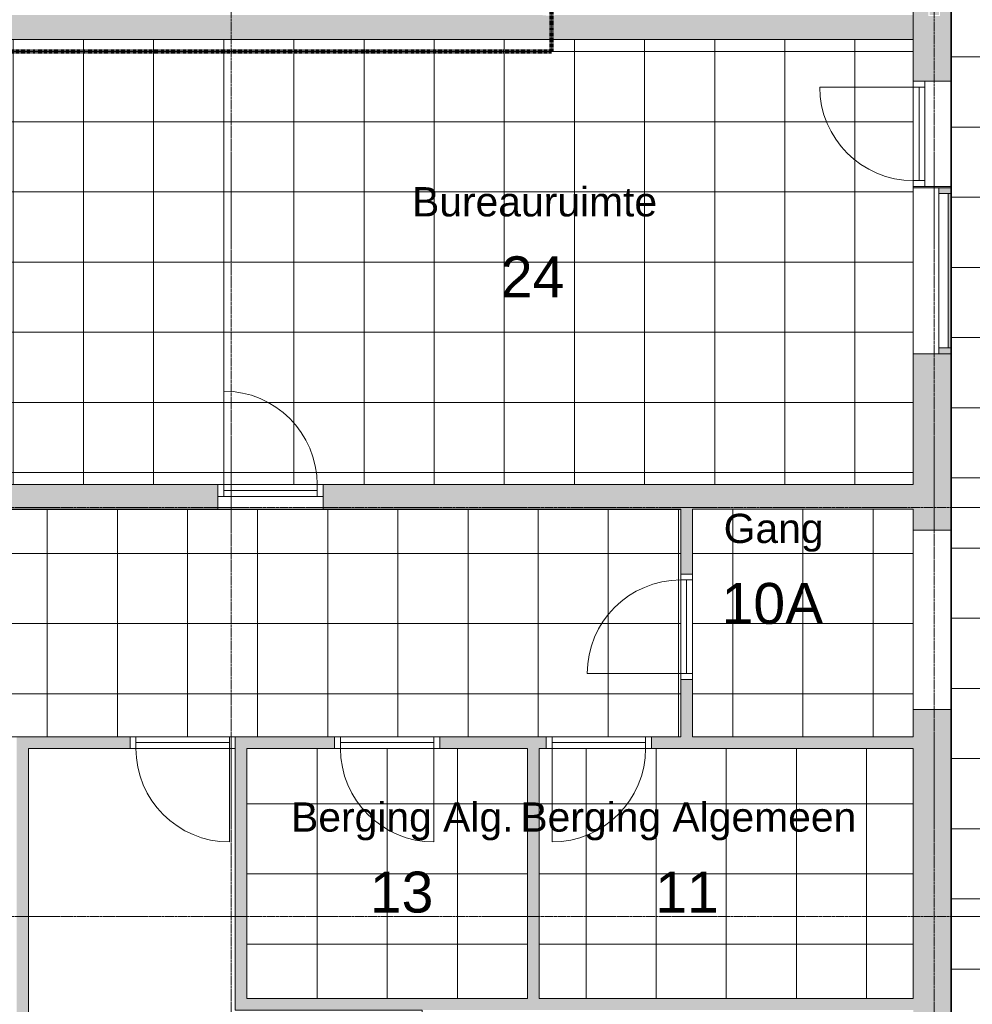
# Model space of a CAD drawing. Header units: millimetres. Extents: x 1158 to 98602, y 910 to 113498.
# Tile 11 of 30: x 67073 to 75222, y 50883 to 59302. Entities that reach past the tile are written whole.
import ezdxf

# ---------------------------------------------------------------- set-up
doc = ezdxf.new("R2010")
doc.units = ezdxf.units.MM
doc.linetypes.add('Afbreeklijn', pattern=[9, 5, -2, 0, -2])
doc.linetypes.add('ARC Grid Line', pattern=[22.225, 12.7, -3.175, 3.175, -3.175])
for name, color, linetype, lineweight in [('A--A2__Ruwbouw', 8, 'Continuous', 9), ('A--A45__Plafondafwerkingen', 8, 'Continuous', 15), ('A--L$01A__Algemeen', 7, 'Continuous', 9), ('A--L$07A__Stramien', 1, 'Continuous', 13), ('A--L22__Binnenwanden', 2, 'Continuous', 9), ('A--L3__Afbouw', 2, 'Continuous', 9), ('A--L45__Plafondafwerkingen', 1, 'Continuous', 9), ('A--LD30__DetailPenMiddel', 3, 'Continuous', 9), ('A--LR9__AlgVoorz', 7, 'Continuous', 9), ('A--TR9__AlgVoorz', 1, 'Continuous', 13)]:
    doc.layers.add(name, color=color, linetype=linetype, lineweight=lineweight)
doc.styles.add('Arial', font='arial.ttf', dxfattribs={"height": 350})
doc.styles.add('Arial_1', font='arial.ttf', dxfattribs={"height": 250})

# ---------------------------------------------------------------- blocks, each defined once
blk = doc.blocks.new('32_DO_WB_vo deur enkel2 - vo 2-2241147-DO-Begane grond - nieuwe situatie - plafond')
at = {"layer": 'A--L$01A__Algemeen'}
blk.add_line((520, 50), (520, 850), dxfattribs=at)
blk.add_arc((520, 50), 800, 90, 180, dxfattribs=at)
at = {"layer": 'A--L3__Afbouw'}
for p, q in [((-330, 50), (-330, -50)), ((-280, 50), (-330, 50)), ((520, 50), (-280, 50)), ((-280, 50), (-280, 0)), ((-280, 50), (-280, -50)), ((520, 0), (520, 50)), ((520, -50), (520, 50)), ((520, 50), (570, 50)), ((570, 50), (570, -50)), ((-330, -50), (-280, -50)), ((520, 0), (-280, 0)), ((-280, -50), (520, -50)), ((570, -50), (520, -50))]:
    blk.add_line(p, q, dxfattribs=at)
blk = doc.blocks.new('32_DO_WB_vo deur enkel2 - vo 2-2241142-DO-Begane grond - nieuwe situatie - plafond')
at = {"layer": 'A--L$01A__Algemeen'}
blk.add_line((520, -50), (520, -850), dxfattribs=at)
blk.add_arc((520, -50), 800, 180, 270, dxfattribs=at)
at = {"layer": 'A--L3__Afbouw'}
for p, q in [((-280, 50), (-330, 50)), ((-330, 50), (-330, -50)), ((-280, 50), (-280, -50)), ((520, 50), (-280, 50)), ((-280, 0), (-280, -50)), ((-280, 0), (520, 0)), ((520, -50), (520, 50)), ((520, 50), (570, 50)), ((520, -50), (520, 0)), ((570, 50), (570, -50)), ((-330, -50), (-280, -50)), ((-280, -50), (520, -50)), ((570, -50), (520, -50))]:
    blk.add_line(p, q, dxfattribs=at)
blk = doc.blocks.new('32_DO_WB_vo deur enkel2 - vo 2-2241151-DO-Begane grond - nieuwe situatie - plafond')
at = {"layer": 'A--L$01A__Algemeen'}
blk.add_line((520, -105), (520, -905), dxfattribs=at)
blk.add_arc((520, -105), 800, 180, 270, dxfattribs=at)
at = {"layer": 'A--L3__Afbouw'}
for p, q in [((-280, -5), (-330, -5)), ((-330, -5), (-330, -105)), ((-280, -5), (-280, -105)), ((520, -5), (-280, -5)), ((-280, -55), (-280, -105)), ((-280, -55), (520, -55)), ((520, -105), (520, -5)), ((520, -5), (570, -5)), ((520, -105), (520, -55)), ((570, -5), (570, -105)), ((-330, -105), (-280, -105)), ((-280, -105), (520, -105)), ((570, -105), (520, -105))]:
    blk.add_line(p, q, dxfattribs=at)
blk = doc.blocks.new('32_WI_WB_fixed glass - Ontwerpraam-2133056-DO-Begane grond - nieuwe situatie - plafond')
at = {"layer": 'A--L3__Afbouw'}
h = blk.add_hatch(color=10, dxfattribs=at)
h.paths.add_polyline_path([(709.6, 160), (659.6, 160), (659.6, 60), (709.6, 60)])
h.paths.add_polyline_path([(-659.6, 160), (-709.6, 160), (-709.6, 60), (-659.6, 60)])
blk.add_hatch(color=10, dxfattribs=at).paths.add_polyline_path([(659.6, 139), (659.6, 160), (-659.6, 160), (-659.6, 139)])
for p, q in [((-709.6, 160), (-659.6, 160)), ((-659.6, 160), (659.6, 160)), ((-659.6, 139), (-659.6, 160)), ((-659.6, 160), (-659.6, 60)), ((659.6, 139), (-659.6, 139)), ((659.6, 160), (659.6, 139)), ((659.6, 60), (659.6, 160)), ((659.6, 160), (709.6, 160)), ((-659.6, 60), (-709.6, 60)), ((-659.6, 60), (659.6, 60)), ((709.6, 60), (659.6, 60))]:
    blk.add_line(p, q, dxfattribs=at)
blk = doc.blocks.new('32_DO_WB_vo deur enkel2 - vo 2-2241173-DO-Begane grond - nieuwe situatie - plafond')
at = {"layer": 'A--L$01A__Algemeen'}
blk.add_line((520, 160), (520, 960), dxfattribs=at)
blk.add_arc((520, 160), 800, 90, 180, dxfattribs=at)
at = {"layer": 'A--L3__Afbouw'}
for p, q in [((-330, 160), (-330, 60)), ((-280, 160), (-330, 160)), ((520, 160), (-280, 160)), ((-280, 160), (-280, 110)), ((-280, 160), (-280, 60)), ((520, 110), (-280, 110)), ((520, 110), (520, 160)), ((520, 60), (520, 160)), ((520, 160), (570, 160)), ((570, 160), (570, 60)), ((-330, 60), (-280, 60)), ((-280, 60), (520, 60)), ((570, 60), (520, 60))]:
    blk.add_line(p, q, dxfattribs=at)

msp = doc.modelspace()

# ---------------------------------------------------------------- hatches: boundary and pattern name
at = {"layer": 'A--A2__Ruwbouw'}
h = msp.add_hatch(color=10, dxfattribs=at)
h.paths.add_polyline_path([(74716.6, 46841.4), (75036.6, 46841.4), (75036.6, 53403.5), (74716.6, 53403.5), (74716.6, 46968.4)])
h.paths.add_polyline_path([(75036.6, 54938.4), (75036.6, 56446.4), (74716.6, 56446.4), (74716.6, 54938.4)])
h.paths.add_polyline_path([(74816.6, 57865.5), (75036.6, 57865.5), (75036.6, 57876.4), (74716.6, 57876.4), (74716.6, 57865.5)])
h.paths.add_polyline_path([(74716.6, 58776.4), (75036.6, 58776.4), (75036.6, 60479.5), (74716.6, 60479.5), (74716.6, 58909.6)])
h.paths.add_polyline_path([(74845.6, 59332.4), (74845.6, 59432.4), (74945.6, 59432.4), (74945.6, 59332.4), (74855.6, 59332.4)])
h.paths.add_polyline_path([(74935.6, 59342.4), (74935.6, 59422.4), (74855.6, 59422.4), (74855.6, 59342.4), (74930.3, 59342.4)])
h.paths.add_polyline_path([(75036.6, 62351.5), (75036.6, 62392.4), (74716.6, 62392.4), (74716.6, 62351.5), (74816.6, 62351.5)])
h.paths.add_polyline_path([(75036.6, 63292.4), (75036.6, 65046.6), (74716.6, 65046.6), (74716.6, 63292.4), (74816.6, 63292.4)])
h.paths.add_polyline_path([(74935.6, 64541.4), (74845.6, 64541.4), (74845.6, 64641.4), (74945.6, 64641.4), (74945.6, 64541.4)])
h.paths.add_polyline_path([(74935.6, 64551.4), (74935.6, 64631.4), (74855.6, 64631.4), (74855.6, 64551.4)])
h.paths.add_polyline_path([(75036.6, 66970.4), (75036.6, 68028.6), (74716.6, 68028.6), (74716.6, 66970.4)])
h.paths.add_polyline_path([(74716.6, 69952.4), (75036.6, 69952.4), (75036.6, 71042.9), (74716.6, 71042.9), (74716.6, 70311.4)])
h.paths.add_polyline_path([(74855.6, 70221.4), (74845.6, 70221.4), (74845.6, 70321.4), (74945.6, 70321.4), (74945.6, 70221.4), (74935.6, 70221.4)])
h.paths.add_polyline_path([(74935.6, 70231.4), (74935.6, 70311.4), (74855.6, 70311.4), (74855.6, 70231.4)])
h.paths.add_polyline_path([(74716.6, 72966.7), (75036.6, 72966.7), (75036.6, 75271.4), (74716.6, 75271.4), (74716.6, 73863.4)])
for points in [[(66638.9, 59131.4), (67097.6, 59131.4), (67097.6, 59341.4), (59682.6, 59341.4), (59682.6, 59131.4), (66516.6, 59131.4)], [(68506.9, 59131.4), (74716.6, 59131.4), (74716.6, 59341.4), (71645.6, 59341.4), (71645.6, 59332.4), (71545.6, 59339.9), (71545.6, 59341.4), (67097.6, 59341.4), (67097.6, 59131.4)], [(67047.6, 44261.4), (67147.6, 44261.4), (67147.6, 53171.4), (67047.6, 53171.4), (67047.6, 48121.4)], [(68916.6, 50833.4), (69016.6, 50833.4), (69016.6, 53071.4), (68916.6, 53071.4)], [(71516.6, 50933.4), (71516.6, 53071.4), (71416.6, 53071.4), (71416.6, 50933.4)], [(74716.6, 50833.4), (74716.6, 50933.4), (69016.6, 50933.4), (69016.6, 50833.4), (74577.8, 50833.4)]]:
    msp.add_hatch(color=10, dxfattribs=at).paths.add_polyline_path(points)
h = msp.add_hatch(color=10, dxfattribs=at)
h.paths.add_polyline_path([(60832.6, 55116.4), (60832.6, 55326.4), (59682.6, 55326.4), (59682.6, 55116.4)])
h.paths.add_polyline_path([(63811.6, 55116.4), (65349.1, 55116.4), (65349.1, 55326.4), (63811.6, 55326.4), (63811.6, 55226.4)])
h.paths.add_polyline_path([(66249.1, 55116.4), (67097.6, 55116.4), (67097.6, 55326.4), (66249.1, 55326.4), (66249.1, 55226.4)])
h.paths.add_polyline_path([(62911.6, 55116.4), (62911.6, 55326.4), (61732.6, 55326.4), (61732.6, 55116.4)])
h = msp.add_hatch(color=10, dxfattribs=at)
h.paths.add_polyline_path([(72827.6, 55116.4), (74716.6, 55116.4), (74716.6, 55326.4), (69667.6, 55326.4), (69667.6, 55116.4), (72727.6, 55116.4)])
h.paths.add_polyline_path([(68767.6, 55116.4), (68767.6, 55326.4), (67097.6, 55326.4), (67097.6, 55116.4), (68506.9, 55116.4)])
h = msp.add_hatch(color=10, dxfattribs=at)
h.paths.add_polyline_path([(72727.6, 53171.4), (72827.6, 53171.4), (72827.6, 53661.4), (72727.6, 53661.4)])
h.paths.add_polyline_path([(72727.6, 54561.4), (72827.6, 54561.4), (72827.6, 55116.4), (72727.6, 55116.4)])
h = msp.add_hatch(color=10, dxfattribs=at)
h.paths.add_polyline_path([(69016.6, 53071.4), (69766.6, 53071.4), (69766.6, 53171.4), (68916.6, 53171.4), (68916.6, 53071.4)])
h.paths.add_polyline_path([(72476.6, 53071.4), (74716.6, 53071.4), (74716.6, 53171.4), (72476.6, 53171.4)])
h.paths.add_polyline_path([(71576.6, 53071.4), (71576.6, 53171.4), (70666.6, 53171.4), (70666.6, 53071.4), (71516.6, 53071.4)])
h.paths.add_polyline_path([(68016.6, 53071.4), (68016.6, 53171.4), (67147.6, 53171.4), (67147.6, 53071.4)])
at = {"layer": 'A--A45__Plafondafwerkingen'}
h = msp.add_hatch(dxfattribs=at)
h.set_pattern_fill('FP_6', color=256, style=0, pattern_type=2)
h.set_pattern_definition([(90, (78042.1, 59583.44), (600, -4e-14), []), (0, (78042.1, 59583.44), (0, -600), [])])
h.paths.add_polyline_path([(75036.6, 43991.4), (80316.6, 43991.4), (80316.6, 46748.4), (75036.6, 46748.4), (75036.6, 44261.4)])
h.paths.add_polyline_path([(80526.6, 43991.4), (80685.9, 43991.4), (80685.9, 49598), (80526.6, 52067.6), (80526.6, 49277.5)])
h.paths.add_polyline_path([(76908.6, 46848.4), (80316.6, 46848.4), (80316.6, 53734.4), (80415.4, 53734.4), (79307.9, 70960.5), (78395.4, 70903), (78188.9, 74257.3), (76261.6, 74133.4), (76261.6, 75266.4), (75036.6, 75266.4), (75036.6, 46848.4), (76883.6, 46848.4)])
h = msp.add_hatch(dxfattribs=at)
h.set_pattern_fill('FP_13', color=256, style=0, pattern_type=2)
h.set_pattern_definition([(180, (70617.6, 57228.94), (7e-14, 600), []), (90, (70617.6, 57228.94), (600, -4e-14), [])])
h.paths.add_polyline_path([(72727.6, 55326.4), (74716.6, 55326.4), (74716.6, 59131.4), (66516.6, 59131.4), (66516.6, 55326.4), (69667.6, 55326.4)])
h = msp.add_hatch(dxfattribs=at)
h.set_pattern_fill('FP_10', color=256, style=0, pattern_type=2)
h.set_pattern_definition([(180, (64907.6, 54137.94), (7e-14, 600), []), (90, (64907.6, 54137.94), (600, -4e-14), [])])
h.paths.add_polyline_path([(67047.6, 53171.4), (72727.6, 53171.4), (72727.6, 55114.4), (57087.6, 55114.4), (57087.6, 53171.4), (66467.6, 53171.4)])
h = msp.add_hatch(dxfattribs=at)
h.set_pattern_fill('FP_9', color=256, style=0, pattern_type=2)
h.set_pattern_definition([(90, (73772.1, 54137.94), (600, -4e-14), []), (0, (73772.1, 54137.94), (0, -600), [])])
h.paths.add_polyline_path([(74716.6, 53171.4), (74716.6, 55116.4), (72827.6, 55109.6), (72827.6, 53171.4)])
h = msp.add_hatch(dxfattribs=at)
h.set_pattern_fill('FP_8', color=256, style=0, pattern_type=2)
h.set_pattern_definition([(0, (70216.6, 51997.44), (0, -600), []), (270, (70216.6, 51997.44), (-600, -4e-14), [])])
h.paths.add_polyline_path([(69816.6, 50933.4), (71416.6, 50933.4), (71416.6, 53071.4), (69016.6, 53071.4), (69016.6, 50933.4), (69766.6, 50933.4)])
h = msp.add_hatch(dxfattribs=at)
h.set_pattern_fill('FP_7', color=256, style=0, pattern_type=2)
h.set_pattern_definition([(0, (73116.6, 51997.44), (0, -600), []), (270, (73116.6, 51997.44), (-600, -4e-14), [])])
h.paths.add_polyline_path([(74577.8, 50933.4), (74716.6, 50933.4), (74716.6, 53071.4), (71516.6, 53071.4), (71516.6, 50933.4), (74110.8, 50933.4)])

# ---------------------------------------------------------------- linework, layer by layer
at = {"layer": 'A--L$07A__Stramien', "linetype": 'ARC Grid Line'}
for p, q in [((68880.6, 95686.5), (68880.6, 40299.5)), ((74895.6, 95686.5), (74895.6, 40299.5)), ((84886.3, 55130.4), (39730.3, 55130.4)), ((84886.3, 51632.9), (39730.3, 51632.9))]:
    msp.add_line(p, q, dxfattribs=at)
at = {"layer": 'A--L22__Binnenwanden', "lineweight": 15}
for p, q in [((74716.6, 58776.4), (74716.6, 60479.5)), ((75036.6, 60479.5), (75036.6, 58776.4)), ((74716.6, 59131.4), (66516.6, 59131.4)), ((75036.6, 58776.4), (74816.6, 58776.4)), ((74716.6, 57865.5), (74716.6, 57876.4)), ((75036.6, 57865.5), (74716.6, 57865.5)), ((74816.6, 57876.4), (75036.6, 57876.4)), ((75036.6, 57876.4), (75036.6, 57865.5)), ((74716.6, 55326.4), (74716.6, 56446.4)), ((74716.6, 56446.4), (75036.6, 56446.4)), ((75036.6, 56446.4), (75036.6, 54938.4)), ((66516.6, 55326.4), (68767.6, 55326.4)), ((69667.6, 55326.4), (74716.6, 55326.4)), ((68767.6, 55226.4), (68767.6, 55116.4)), ((69667.6, 55116.4), (69667.6, 55226.4)), ((68767.6, 55116.4), (66249.1, 55116.4)), ((72727.6, 55116.4), (69667.6, 55116.4)), ((72727.6, 54561.4), (72727.6, 55116.4)), ((74716.6, 55116.4), (72827.6, 55116.4)), ((72827.6, 55116.4), (72827.6, 54561.4)), ((74716.6, 54938.4), (74716.6, 55116.4)), ((75036.6, 54938.4), (74716.6, 54938.4)), ((72727.6, 53171.4), (72727.6, 53661.4)), ((72827.6, 53661.4), (72827.6, 53171.4)), ((74716.6, 53171.4), (74716.6, 53403.5)), ((74716.6, 53403.5), (75036.6, 53403.5)), ((75036.6, 53403.5), (75036.6, 43991.4)), ((66467.6, 53171.4), (68016.6, 53171.4)), ((68916.6, 53171.4), (69766.6, 53171.4)), ((70666.6, 53171.4), (71576.6, 53171.4)), ((72476.6, 53171.4), (72727.6, 53171.4)), ((72827.6, 53171.4), (74716.6, 53171.4)), ((68016.6, 53071.4), (67147.6, 53071.4)), ((67147.6, 53071.4), (67147.6, 44261.4)), ((68916.6, 50833.4), (68916.6, 53071.4)), ((69766.6, 53071.4), (69016.6, 53071.4)), ((69016.6, 53071.4), (69016.6, 50933.4)), ((71416.6, 53071.4), (70666.6, 53071.4)), ((71416.6, 50933.4), (71416.6, 53071.4)), ((71576.6, 53071.4), (71516.6, 53071.4)), ((71516.6, 53071.4), (71516.6, 50933.4)), ((74716.6, 53071.4), (72476.6, 53071.4)), ((74716.6, 50933.4), (74716.6, 53071.4)), ((69016.6, 50933.4), (71416.6, 50933.4)), ((71516.6, 50933.4), (74716.6, 50933.4))]:
    msp.add_line(p, q, dxfattribs=at)
at = {"layer": 'A--L22__Binnenwanden'}
for p, q in [((75036.6, 57876.4), (75036.6, 58776.4)), ((74716.6, 57865.5), (74716.6, 56446.4)), ((68767.6, 55116.4), (69667.6, 55116.4)), ((74716.6, 54938.4), (74716.6, 53403.5)), ((75036.6, 53403.5), (75036.6, 54938.4))]:
    msp.add_line(p, q, dxfattribs=at)
at = {"layer": 'A--L45__Plafondafwerkingen'}
msp.add_line((59682.6, 55114.4), (72727.6, 55114.4), dxfattribs=at)
at = {"layer": 'A--LD30__DetailPenMiddel', "linetype": 'Afbreeklijn', "lineweight": 100}
for p, q in [((71621.6, 64331.4), (71621.6, 59031.4)), ((71621.6, 59031.4), (55237.6, 59031.4))]:
    msp.add_line(p, q, dxfattribs=at)
at = {"layer": 'A--LR9__AlgVoorz', "flags": 128}
for points in [[(75221.6, 75266.4), (75036.6, 75266.4), (75036.6, 54938.4), (75036.6, 53403.5), (75036.6, 46848.4), (80316.6, 46848.4), (80316.6, 51979), (80316.6, 53629.4), (80421.5, 53638.3), (79307.9, 70960.5), (78575.6, 70914.3), (78395.4, 70903), (78384.6, 71083.2), (78194.9, 74257.7), (76261.6, 74133.4), (76261.6, 75266.4), (76121.6, 75266.4)], [(66516.6, 55326.4), (67097.6, 55326.4), (72777.6, 55326.4), (74716.6, 55326.4), (74716.6, 59131.4), (71411.6, 59131.4), (67097.6, 59131.4), (66516.6, 59131.4)], [(55037.6, 53171.4), (57087.6, 53171.4), (62598.6, 53171.4), (67097.6, 53171.4), (68966.6, 53171.4), (71466.6, 53171.4), (72727.6, 53171.4), (72727.6, 55116.4), (67097.6, 55116.4), (66411.6, 55116.4), (65186.6, 55116.4), (64121.6, 55116.4), (62542.6, 55116.4), (59684.2, 55116.4), (59682.6, 55116.4), (59587.6, 55114.4), (55037.6, 55114.4)], [(74716.6, 55116.4), (72827.6, 55116.4), (72827.6, 53171.4), (74716.6, 53171.4), (74716.6, 53403.5), (75036.6, 53403.5), (75036.6, 54938.4), (74716.6, 54938.4)], [(68916.6, 53071.4), (67147.6, 53071.4), (67147.6, 48226.4), (67147.6, 44261.4), (70516.6, 44261.4), (70516.6, 50833.4), (68916.6, 50833.4)], [(71416.6, 53071.4), (69016.6, 53071.4), (69016.6, 50933.4), (70621.6, 50933.4), (71416.6, 50933.4)], [(74716.6, 53071.4), (72777.6, 53071.4), (71516.6, 53071.4), (71516.6, 50933.4), (73494.6, 50933.4), (74716.6, 50933.4)]]:
    msp.add_lwpolyline(points, close=True, dxfattribs=at)

# ---------------------------------------------------------------- block references
at = {"layer": 'A--L3__Afbouw'}
for name, p, rotation in [('32_DO_WB_vo deur enkel2 - vo 2-2241173-DO-Begane grond - nieuwe situatie - plafond', (74876.6, 58206.4), 89.9999999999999), ('32_WI_WB_fixed glass - Ontwerpraam-2133056-DO-Begane grond - nieuwe situatie - plafond', (74876.6, 57156), 269.9999999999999), ('32_DO_WB_vo deur enkel2 - vo 2-2241151-DO-Begane grond - nieuwe situatie - plafond', (69337.6, 55221.4), 180), ('32_DO_WB_vo deur enkel2 - vo 2-2241142-DO-Begane grond - nieuwe situatie - plafond', (72777.6, 54231.4), 270), ('32_DO_WB_vo deur enkel2 - vo 2-2241147-DO-Begane grond - nieuwe situatie - plafond', (72146.6, 53121.4), 180)]:
    msp.add_blockref(name, p, dxfattribs=dict(at, rotation=rotation))
for p in [(68346.6, 53121.4), (70096.6, 53121.4)]:
    msp.add_blockref('32_DO_WB_vo deur enkel2 - vo 2-2241142-DO-Begane grond - nieuwe situatie - plafond', p, dxfattribs=at)

# ---------------------------------------------------------------- texts
at = {"layer": 'A--TR9__AlgVoorz', "attachment_point": 1}
for s, insert, char_height, width, style in [('Bureauruimte', (70429.1, 57870.2), 250, 2509.282, 'Arial_1'), ('24', (71188.5, 57278.5), 350, 673.417, 'Arial'), ('Gang', (73094.8, 55077.6), 250, 1026.16, 'Arial_1'), ('10A', (73076.7, 54485.9), 350, 1074.261, 'Arial'), ('Berging Alg.', (69394.3, 52609.6), 250, 2300.843, 'Arial_1'), ('Berging Algemeen', (71355.8, 52609.6), 250, 3463.29, 'Arial_1'), ('13', (70067.7, 52017.9), 350, 673.417, 'Arial'), ('11', (72508.7, 52017.9), 350, 673.417, 'Arial')]:
    msp.add_mtext(s, dxfattribs=dict(at, insert=insert, char_height=char_height, width=width, style=style))

doc.saveas('drawing.dxf')
